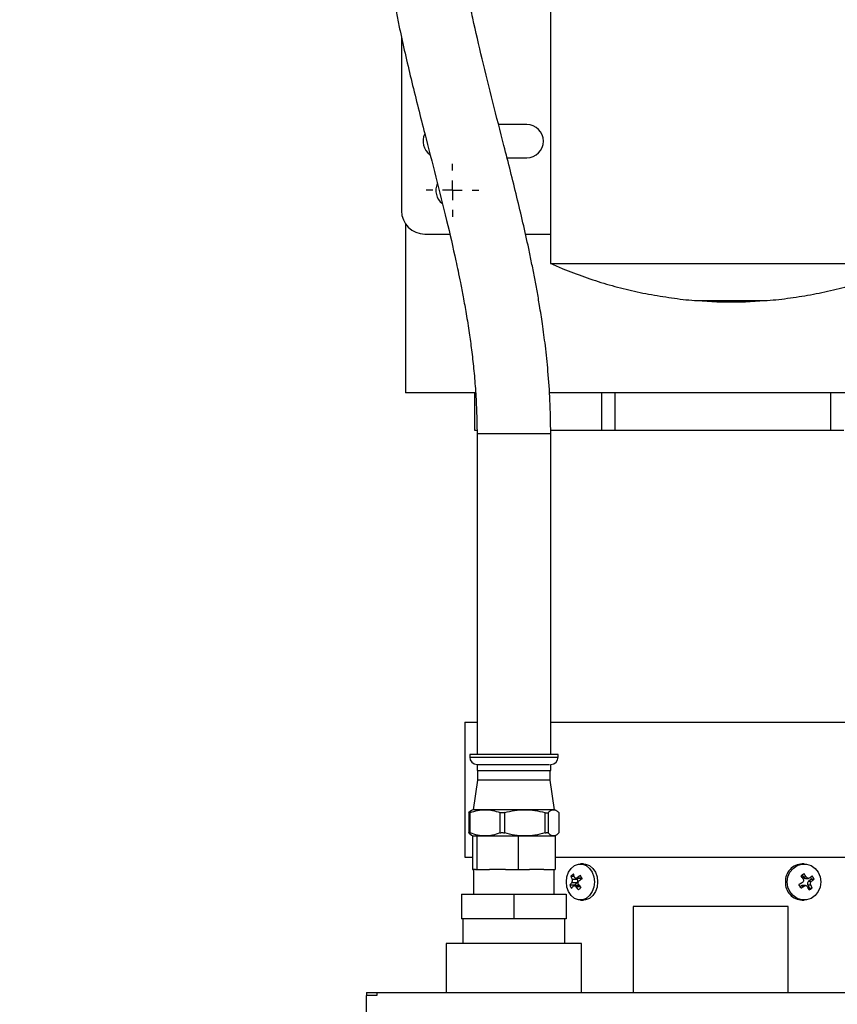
# Model space of a CAD drawing. Header units: inches. Extents: x 3 to 129, y 3 to 99.
# Tile 4 of 35: x 22 to 31, y 68 to 78. Entities that reach past the tile are written whole.
import ezdxf

# ---------------------------------------------------------------- set-up
doc = ezdxf.new("R2010")
doc.units = ezdxf.units.IN
doc.header["$LTSCALE"] = 12
doc.header["$MEASUREMENT"] = 0
doc.linetypes.add('CENTERX2', pattern=[0.8, 0.5, -0.1, 0.1, -0.1])
doc.layers.add('CENTER', color=40, linetype='CENTERX2')
doc.layers.add('DIMENSIONS', color=140, linetype='Continuous', lineweight=25)
doc.styles.add('SLDTEXTSTYLE0', font='TXT', dxfattribs={"width": 0.7})
doc.dimstyles.new('SLDDIMSTYLE1', dxfattribs={"dimtxt": 1.019531, "dimasz": 1.56, "dimexe": 0, "dimexo": 0.0625, "dimgap": 0.254883, "dimtad": 0, "dimtih": 1, "dimtoh": 1, "dimrnd": 1e-09, "dimzin": 12, "dimdsep": 46, "dimtxsty": 'SLDTEXTSTYLE0', "dimsah": 1, "dimcen": 0.09, "dimadec": 0, "dimazin": 3, "dimtfac": 1, "dimtofl": 0, "dimtmove": 0, "dimatfit": 3, "dimfxl": 0, "dimfrac": 2, "dimtolj": 1, "dimtzin": 12, "dimarcsym": 0})

# ---------------------------------------------------------------- blocks, each defined once
blk = doc.blocks.new('_D_2')
at = {"layer": 'DIMENSIONS'}
for p, q in [((25.854, 86.248), (16.716, 86.248)), ((18.216, 86.248), (18.216, 73.319)), ((16.277, 71.471), (15.935, 71.471)), ((15.935, 71.471), (15.935, 69.85)), ((20.155, 71.471), (20.497, 71.471)), ((20.497, 71.471), (20.497, 69.85)), ((15.935, 69.85), (16.277, 69.85)), ((20.497, 69.85), (20.155, 69.85)), ((18.216, 57.913), (18.216, 69.622)), ((25.292, 57.913), (16.716, 57.913))]:
    blk.add_line(p, q, dxfattribs=at)
for points in [[(18.216, 86.248), (17.976, 84.688), (18.456, 84.688)], [(18.216, 57.913), (18.456, 59.473), (17.976, 59.473)]]:
    blk.add_solid(points, dxfattribs=at)
at = {"layer": 'DIMENSIONS', "char_height": 1, "attachment_point": 1, "style": 'SLDTEXTSTYLE0'}
for s, insert in [('28.34', (16.277, 72.988)), ('719.7', (16.277, 71.139))]:
    blk.add_mtext(s, dxfattribs=dict(at, insert=insert))
blk = doc.blocks.new('SW_CENTERMARKSYMBOL_7')
at = {"layer": 'CENTER', "color": 0}
for p, q in [((0, 0.2), (0, 0.269)), ((-0.2, 0), (-0.269, 0)), ((0, 0), (-0.1, 0)), ((0, 0), (0, 0.1)), ((0, 0), (0, -0.1)), ((0, 0), (0.1, 0)), ((0.2, 0), (0.269, 0)), ((0, -0.2), (0, -0.269))]:
    blk.add_line(p, q, dxfattribs=at)

msp = doc.modelspace()

# ---------------------------------------------------------------- linework, layer by layer
for p, q in [((27.764, 81.31), (27.764, 75.951)), ((26.249, 78.251), (26.249, 76.485)), ((27.523, 77.363), (27.236, 77.363)), ((27.322, 77.024), (27.523, 77.024)), ((26.289, 76.354), (26.289, 74.635)), ((26.485, 76.249), (26.74, 76.249)), ((27.509, 76.249), (27.764, 76.249)), ((27.764, 75.951), (29.599, 75.951)), ((29.599, 75.951), (31.434, 75.951)), ((29.256, 75.573), (29.454, 75.56)), ((29.256, 75.573), (29.943, 75.573)), ((29.454, 75.56), (29.745, 75.56)), ((29.745, 75.56), (29.943, 75.573)), ((27, 74.635), (26.289, 74.635)), ((26.991, 74.635), (26.991, 74.255)), ((31.719, 74.635), (27.75, 74.635)), ((28.287, 74.255), (28.287, 74.635)), ((28.421, 74.255), (28.421, 74.635)), ((30.613, 74.255), (30.613, 74.635)), ((26.991, 74.255), (27.016, 74.255)), ((27.017, 74.221), (27.017, 70.957)), ((27.017, 74.221), (27.767, 74.221)), ((27.766, 74.255), (28.287, 74.255)), ((27.767, 70.957), (27.767, 74.221)), ((28.287, 74.255), (28.421, 74.255)), ((28.421, 74.255), (30.613, 74.255)), ((30.613, 74.255), (30.747, 74.255)), ((26.892, 71.287), (26.892, 69.912)), ((26.892, 71.287), (27.017, 71.287)), ((27.767, 71.287), (32.142, 71.287)), ((26.942, 70.957), (26.942, 70.932)), ((27.842, 70.957), (26.942, 70.957)), ((26.942, 70.932), (27.842, 70.932)), ((27.842, 70.932), (27.842, 70.957)), ((27.017, 70.857), (27.017, 70.794)), ((27.017, 70.794), (27.767, 70.794)), ((27.023, 70.794), (27.023, 70.698)), ((27.761, 70.698), (27.761, 70.794)), ((27.767, 70.794), (27.767, 70.857)), ((27.023, 70.698), (26.979, 70.396)), ((27.749, 70.698), (27.023, 70.698)), ((27.761, 70.698), (27.749, 70.698)), ((27.805, 70.396), (27.761, 70.698)), ((26.961, 70.388), (26.935, 70.367)), ((26.975, 70.396), (26.961, 70.388)), ((27.099, 70.396), (26.975, 70.396)), ((27.502, 70.396), (27.099, 70.396)), ((27.795, 70.396), (27.502, 70.396)), ((27.809, 70.396), (27.795, 70.396)), ((27.823, 70.388), (27.809, 70.396)), ((26.933, 70.365), (26.933, 70.162)), ((26.948, 70.16), (26.948, 70.367)), ((27.25, 70.367), (27.25, 70.16)), ((27.298, 70.16), (27.298, 70.367)), ((27.707, 70.367), (27.707, 70.16)), ((27.742, 70.16), (27.742, 70.367)), ((27.849, 70.367), (27.849, 70.16)), ((27.849, 70.367), (27.85, 70.365)), ((27.851, 70.162), (27.851, 70.365)), ((26.935, 70.16), (26.961, 70.138)), ((26.961, 70.138), (26.975, 70.13)), ((26.972, 70.13), (26.972, 69.787)), ((26.972, 70.13), (26.975, 70.13)), ((26.975, 70.13), (27.004, 70.13)), ((27.004, 70.13), (27.015, 70.13)), ((27.015, 70.13), (27.015, 69.787)), ((27.015, 70.13), (27.118, 70.13)), ((27.118, 70.13), (27.332, 70.13)), ((27.332, 70.13), (27.434, 70.13)), ((27.434, 70.13), (27.434, 69.787)), ((27.434, 70.13), (27.527, 70.13)), ((27.527, 70.13), (27.719, 70.13)), ((27.719, 70.13), (27.811, 70.13)), ((27.809, 70.13), (27.823, 70.138)), ((27.811, 70.13), (27.811, 69.787)), ((27.849, 70.16), (27.85, 70.162)), ((26.892, 69.912), (26.972, 69.912)), ((27.811, 69.912), (32.142, 69.912)), ((26.972, 69.787), (26.982, 69.787)), ((26.982, 69.787), (26.982, 69.537)), ((27.002, 69.787), (26.982, 69.787)), ((27.002, 69.787), (27.015, 69.787)), ((27.015, 69.787), (27.143, 69.787)), ((27.306, 69.787), (27.143, 69.787)), ((27.306, 69.787), (27.434, 69.787)), ((27.434, 69.787), (27.549, 69.787)), ((27.696, 69.787), (27.549, 69.787)), ((27.696, 69.787), (27.811, 69.787)), ((27.802, 69.537), (27.802, 69.787)), ((28.101, 69.845), (28.068, 69.845)), ((30.342, 69.845), (30.323, 69.845)), ((27.972, 69.72), (28.005, 69.72)), ((28.037, 69.687), (27.983, 69.687)), ((28.023, 69.699), (28.078, 69.699)), ((28.037, 69.687), (28.03, 69.699)), ((28.035, 69.704), (28.081, 69.704)), ((30.323, 69.732), (30.335, 69.71)), ((30.366, 69.71), (30.335, 69.71)), ((30.355, 69.698), (30.387, 69.698)), ((30.419, 69.689), (30.387, 69.668)), ((30.407, 69.709), (30.419, 69.689)), ((30.419, 69.689), (30.445, 69.689)), ((28.007, 69.629), (27.96, 69.629)), ((28.032, 69.652), (27.978, 69.652)), ((28.061, 69.624), (28.006, 69.624)), ((28.007, 69.629), (28.032, 69.652)), ((28.009, 69.624), (28.007, 69.629)), ((28.066, 69.613), (28.023, 69.613)), ((30.315, 69.621), (30.303, 69.613)), ((30.315, 69.621), (30.346, 69.621)), ((30.358, 69.625), (30.327, 69.625)), ((30.379, 69.633), (30.41, 69.633)), ((30.379, 69.633), (30.398, 69.599)), ((30.387, 69.668), (30.418, 69.668)), ((30.398, 69.599), (30.387, 69.592)), ((30.398, 69.599), (30.425, 69.599)), ((26.859, 69.537), (26.859, 69.287)), ((26.859, 69.537), (27.392, 69.537)), ((27.392, 69.537), (27.392, 69.287)), ((27.392, 69.537), (27.924, 69.537)), ((27.924, 69.537), (27.924, 69.287)), ((28.068, 69.478), (28.101, 69.478)), ((28.603, 69.412), (28.603, 68.537)), ((30.181, 69.412), (28.603, 69.412)), ((30.181, 68.537), (30.181, 69.412)), ((30.323, 69.478), (30.342, 69.478)), ((27.392, 69.287), (26.859, 69.287)), ((26.873, 69.287), (26.873, 69.037)), ((27.924, 69.287), (27.392, 69.287)), ((27.911, 69.037), (27.911, 69.287)), ((26.704, 69.037), (26.704, 68.537)), ((27.392, 69.037), (26.704, 69.037)), ((28.079, 69.037), (27.392, 69.037)), ((28.079, 68.537), (28.079, 69.037)), ((25.892, 68.537), (25.997, 68.537)), ((25.892, 68.537), (25.892, 68.508)), ((25.997, 68.508), (25.892, 68.508)), ((25.892, 68.327), (25.892, 68.508)), ((25.997, 68.537), (36.037, 68.537)), ((25.997, 68.537), (25.997, 68.508))]:
    msp.add_line(p, q)
at = {"flags": 128}
for points in [[(27.925, 69.662), (27.931, 69.713), (27.948, 69.761), (27.974, 69.8), (28.008, 69.828), (28.047, 69.843), (28.088, 69.843), (28.127, 69.828), (28.161, 69.8), (28.187, 69.761), (28.204, 69.713), (28.21, 69.662), (28.204, 69.61), (28.187, 69.563), (28.161, 69.523), (28.127, 69.495), (28.088, 69.48), (28.047, 69.48), (28.008, 69.495), (27.974, 69.523), (27.948, 69.563), (27.931, 69.61), (27.925, 69.662)], [(28.101, 69.845), (28.121, 69.843), (28.16, 69.828), (28.194, 69.8), (28.221, 69.761), (28.238, 69.713), (28.243, 69.662), (28.238, 69.61), (28.221, 69.563), (28.194, 69.523), (28.16, 69.495), (28.121, 69.48), (28.101, 69.478)], [(30.171, 69.662), (30.178, 69.713), (30.198, 69.761), (30.23, 69.8), (30.271, 69.828), (30.318, 69.843), (30.367, 69.843), (30.413, 69.828), (30.454, 69.8), (30.486, 69.761), (30.506, 69.713), (30.513, 69.662), (30.506, 69.61), (30.486, 69.563), (30.454, 69.523), (30.413, 69.495), (30.367, 69.48), (30.318, 69.48), (30.271, 69.495), (30.23, 69.523), (30.198, 69.563), (30.178, 69.61), (30.171, 69.662)]]:
    msp.add_lwpolyline(points, dxfattribs=at)
for centre, radius, start, end in [((27.523, 77.194), 0.169, 270, 90), ((26.637, 77.194), 0.169, 154.2102, 234.2845), ((26.767, 76.694), 0.169, 155.7331, 232.961), ((26.485, 76.485), 0.236, 180, 270), ((27.017, 70.932), 0.075, 180, 270), ((27.767, 70.932), 0.075, 270, 0), ((30.329, 69.668), 0.177, 91.8571, 182.0777), ((28.24, 69.45), 0.38, 129.6226, 134.7975), ((28.011, 69.673), 0.0296, 315.8941, 28.7848), ((28.38, 69.249), 0.571, 123.1535, 127.1683), ((28.398, 69.216), 0.571, 123.1535, 127.1683), ((28.078, 69.715), 0.0154, 270.0778, 287.7713), ((29.701, 69.28), 0.754, 32.9289, 36.0828), ((30.356, 69.721), 0.023, 208.4597, 269.3295), ((29.733, 69.3), 0.754, 32.9289, 36.0828), ((29.847, 69.373), 0.676, 27.8334, 31.1642), ((28.145, 69.502), 0.224, 138.1115, 145.6056), ((28.163, 69.47), 0.224, 138.1115, 145.6056), ((28.316, 69.311), 0.38, 129.6226, 134.7975), ((30.329, 69.655), 0.177, 177.9223, 268.1429), ((29.712, 69.285), 0.676, 27.8334, 31.1642), ((30.327, 69.603), 0.0222, 90.1205, 123.1967), ((30.401, 69.646), 0.026, 124.4134, 209.7857), ((29.88, 69.371), 0.553, 22.0039, 25.8843), ((29.912, 69.392), 0.553, 22.0039, 25.8843)]:
    msp.add_arc(centre, radius, start, end)
for points, knots in [([(26.009, 80.199), (26.011, 80.086), (26.014, 79.874), (26.035, 79.576), (26.063, 79.317), (26.092, 79.095), (26.121, 78.909), (26.149, 78.749), (26.175, 78.604), (26.204, 78.461), (26.26, 78.189), (26.353, 77.791), (26.478, 77.297), (26.599, 76.83), (26.706, 76.4), (26.78, 76.081), (26.825, 75.869), (26.85, 75.747), (26.878, 75.602), (26.908, 75.432), (26.937, 75.252), (26.962, 75.067), (26.984, 74.878), (27.001, 74.674), (27.014, 74.453), (27.016, 74.3), (27.017, 74.221)], [0, 0, 0, 0, 0.054383, 0.102597, 0.144899, 0.181424, 0.212241, 0.237195, 0.260926, 0.284974, 0.309339, 0.398493, 0.488398, 0.564821, 0.640677, 0.710688, 0.72808, 0.748158, 0.772478, 0.80096, 0.833518, 0.861907, 0.892734, 0.925993, 0.961717, 1, 1, 1, 1]), ([(27.767, 74.221), (27.765, 74.334), (27.762, 74.545), (27.741, 74.843), (27.714, 75.103), (27.684, 75.325), (27.655, 75.511), (27.628, 75.67), (27.601, 75.815), (27.572, 75.959), (27.516, 76.23), (27.423, 76.628), (27.298, 77.123), (27.177, 77.59), (27.07, 78.02), (26.996, 78.339), (26.951, 78.551), (26.926, 78.673), (26.898, 78.817), (26.868, 78.988), (26.84, 79.167), (26.814, 79.353), (26.793, 79.541), (26.775, 79.746), (26.762, 79.967), (26.76, 80.119), (26.759, 80.199)], [0, 0, 0, 0, 0.054383, 0.102597, 0.144899, 0.181424, 0.212241, 0.237195, 0.260926, 0.284974, 0.309339, 0.398493, 0.488398, 0.564821, 0.640677, 0.710688, 0.72808, 0.748158, 0.772478, 0.80096, 0.833518, 0.861907, 0.892734, 0.925993, 0.961717, 1, 1, 1, 1]), ([(27.768, 75.951), (27.809, 75.932), (27.92, 75.882), (28.109, 75.812), (28.332, 75.739), (28.56, 75.679), (28.79, 75.631), (29.024, 75.596), (29.18, 75.576), (29.259, 75.573), (29.259, 75.573)], [0, 0, 0, 0, 0.086121, 0.23787, 0.389829, 0.541982, 0.694312, 0.846811, 0.99947, 1, 1, 1, 1]), ([(29.943, 75.573), (29.951, 75.574), (30.038, 75.578), (30.203, 75.599), (30.437, 75.636), (30.669, 75.687), (30.899, 75.749), (31.125, 75.824), (31.303, 75.892), (31.404, 75.938), (31.432, 75.952)], [0, 0, 0, 0, 0.015743, 0.169149, 0.322713, 0.476442, 0.630346, 0.784439, 0.938738, 1, 1, 1, 1]), ([(27.018, 70.857), (27.019, 70.857), (27.019, 70.857), (27.036, 70.857), (27.066, 70.857), (27.11, 70.857), (27.164, 70.857), (27.227, 70.857), (27.296, 70.857), (27.37, 70.857), (27.443, 70.857), (27.515, 70.857), (27.583, 70.857), (27.643, 70.857), (27.693, 70.857), (27.732, 70.857), (27.747, 70.857), (27.755, 70.857)], [0, 0, 0, 0, 0.047476, 0.115513, 0.183551, 0.251588, 0.319626, 0.387663, 0.455701, 0.523738, 0.591775, 0.659813, 0.72785, 0.795888, 0.863925, 0.931963, 1, 1, 1, 1]), ([(26.948, 70.367), (26.973, 70.376), (26.998, 70.383), (27.048, 70.394), (27.073, 70.396), (27.099, 70.396)], [0, 0, 0, 0, 0.5, 0.5, 1, 1, 1, 1]), ([(27.099, 70.396), (27.124, 70.396), (27.15, 70.394), (27.2, 70.383), (27.225, 70.376), (27.25, 70.367)], [0, 0, 0, 0, 0.5, 0.5, 1, 1, 1, 1]), ([(27.298, 70.367), (27.331, 70.376), (27.365, 70.383), (27.433, 70.394), (27.468, 70.396), (27.502, 70.396)], [0, 0, 0, 0, 0.5, 0.5, 1, 1, 1, 1]), ([(27.502, 70.396), (27.537, 70.396), (27.571, 70.394), (27.639, 70.383), (27.673, 70.376), (27.707, 70.367)], [0, 0, 0, 0, 0.5, 0.5, 1, 1, 1, 1]), ([(27.742, 70.367), (27.751, 70.376), (27.759, 70.383), (27.777, 70.394), (27.786, 70.396), (27.795, 70.396)], [0, 0, 0, 0, 0.5, 0.5, 1, 1, 1, 1]), ([(27.795, 70.396), (27.804, 70.396), (27.813, 70.394), (27.831, 70.383), (27.84, 70.376), (27.849, 70.367)], [0, 0, 0, 0, 0.5, 0.5, 1, 1, 1, 1]), ([(26.948, 70.367), (26.945, 70.366), (26.938, 70.364), (26.934, 70.363), (26.934, 70.364), (26.934, 70.365)], [0, 0, 0, 0, 0.387402, 0.775452, 1, 1, 1, 1]), ([(27.298, 70.367), (27.294, 70.366), (27.29, 70.365), (27.281, 70.364), (27.276, 70.364), (27.268, 70.364), (27.264, 70.364), (27.256, 70.365), (27.253, 70.366), (27.25, 70.367)], [0, 0, 0, 0, 0.25, 0.25, 0.5, 0.5, 0.75, 0.75, 1, 1, 1, 1]), ([(27.707, 70.367), (27.711, 70.366), (27.715, 70.365), (27.722, 70.364), (27.726, 70.364), (27.732, 70.364), (27.735, 70.364), (27.739, 70.365), (27.741, 70.366), (27.742, 70.367)], [0, 0, 0, 0, 0.25, 0.25, 0.5, 0.5, 0.75, 0.75, 1, 1, 1, 1]), ([(26.934, 70.162), (26.933, 70.162), (26.933, 70.163), (26.936, 70.163), (26.942, 70.162), (26.947, 70.16), (26.948, 70.16)], [0, 0, 0, 0, 0.061155, 0.449193, 0.825868, 1, 1, 1, 1]), ([(27.099, 70.13), (27.073, 70.13), (27.048, 70.133), (26.998, 70.143), (26.973, 70.151), (26.948, 70.16)], [0, 0, 0, 0, 0.5, 0.5, 1, 1, 1, 1]), ([(27.25, 70.16), (27.225, 70.151), (27.2, 70.143), (27.15, 70.133), (27.124, 70.13), (27.099, 70.13)], [0, 0, 0, 0, 0.5, 0.5, 1, 1, 1, 1]), ([(27.25, 70.16), (27.253, 70.161), (27.256, 70.162), (27.264, 70.163), (27.268, 70.163), (27.276, 70.163), (27.281, 70.163), (27.289, 70.162), (27.294, 70.161), (27.298, 70.16)], [0, 0, 0, 0, 0.25, 0.25, 0.5, 0.5, 0.75, 0.75, 1, 1, 1, 1]), ([(27.502, 70.13), (27.468, 70.13), (27.433, 70.133), (27.365, 70.143), (27.331, 70.151), (27.298, 70.16)], [0, 0, 0, 0, 0.5, 0.5, 1, 1, 1, 1]), ([(27.707, 70.16), (27.673, 70.151), (27.639, 70.143), (27.571, 70.133), (27.537, 70.13), (27.502, 70.13)], [0, 0, 0, 0, 0.5, 0.5, 1, 1, 1, 1]), ([(27.707, 70.16), (27.711, 70.161), (27.715, 70.162), (27.722, 70.163), (27.726, 70.163), (27.732, 70.163), (27.735, 70.163), (27.739, 70.162), (27.741, 70.161), (27.742, 70.16)], [0, 0, 0, 0, 0.25, 0.25, 0.5, 0.5, 0.75, 0.75, 1, 1, 1, 1]), ([(27.795, 70.13), (27.786, 70.13), (27.777, 70.133), (27.759, 70.143), (27.751, 70.151), (27.742, 70.16)], [0, 0, 0, 0, 0.5, 0.5, 1, 1, 1, 1]), ([(27.849, 70.16), (27.84, 70.151), (27.831, 70.143), (27.813, 70.133), (27.804, 70.13), (27.795, 70.13)], [0, 0, 0, 0, 0.5, 0.5, 1, 1, 1, 1]), ([(27.983, 69.687), (27.984, 69.684), (27.984, 69.681), (27.985, 69.675), (27.985, 69.671), (27.984, 69.662), (27.981, 69.656), (27.978, 69.652)], [0, 0, 0, 0, 0.25, 0.25, 0.5, 0.5, 1, 1, 1, 1]), ([(28.035, 69.704), (28.033, 69.702), (28.03, 69.701), (28.025, 69.699), (28.022, 69.699), (28.014, 69.701), (28.01, 69.705), (28.008, 69.71)], [0, 0, 0, 0, 0.25, 0.25, 0.5, 0.5, 1, 1, 1, 1]), ([(30.334, 69.69), (30.336, 69.687), (30.337, 69.684), (30.338, 69.677), (30.338, 69.674), (30.336, 69.664), (30.332, 69.659), (30.326, 69.655)], [0, 0, 0, 0, 0.25, 0.25, 0.5, 0.5, 1, 1, 1, 1]), ([(30.398, 69.702), (30.396, 69.7), (30.393, 69.699), (30.387, 69.698), (30.384, 69.698), (30.375, 69.701), (30.37, 69.705), (30.366, 69.71)], [0, 0, 0, 0, 0.25, 0.25, 0.5, 0.5, 1, 1, 1, 1]), ([(27.996, 69.619), (27.998, 69.621), (28, 69.623), (28.004, 69.624), (28.007, 69.624), (28.014, 69.622), (28.019, 69.619), (28.023, 69.613)], [0, 0, 0, 0, 0.25, 0.25, 0.5, 0.5, 1, 1, 1, 1]), ([(28.048, 69.636), (28.047, 69.639), (28.045, 69.642), (28.044, 69.648), (28.043, 69.652), (28.045, 69.661), (28.048, 69.667), (28.053, 69.671)], [0, 0, 0, 0, 0.25, 0.25, 0.5, 0.5, 1, 1, 1, 1]), ([(30.346, 69.621), (30.349, 69.623), (30.352, 69.624), (30.358, 69.625), (30.361, 69.625), (30.37, 69.622), (30.375, 69.618), (30.378, 69.613)], [0, 0, 0, 0, 0.25, 0.25, 0.5, 0.5, 1, 1, 1, 1]), ([(30.41, 69.633), (30.408, 69.636), (30.407, 69.639), (30.407, 69.646), (30.407, 69.649), (30.409, 69.659), (30.413, 69.664), (30.418, 69.668)], [0, 0, 0, 0, 0.25, 0.25, 0.5, 0.5, 1, 1, 1, 1])]:
    msp.add_open_spline(points, degree=3, knots=knots)
for points in [[(26.934, 70.365), (26.934, 70.366), (26.934, 70.366), (26.935, 70.367)], [(27.972, 69.72), (27.975, 69.709), (27.978, 69.698), (27.983, 69.687)], [(28.008, 69.71), (28.004, 69.721), (28, 69.732), (27.998, 69.743)], [(28.086, 69.694), (28.079, 69.705), (28.073, 69.716), (28.068, 69.727)], [(30.343, 69.745), (30.332, 69.738), (30.322, 69.731), (30.311, 69.724)], [(30.398, 69.702), (30.408, 69.709), (30.417, 69.716), (30.426, 69.723)], [(30.418, 69.668), (30.427, 69.675), (30.437, 69.682), (30.445, 69.689)], [(27.96, 69.629), (27.965, 69.618), (27.971, 69.607), (27.978, 69.596)], [(28.023, 69.613), (28.031, 69.602), (28.039, 69.591), (28.048, 69.581)], [(28.048, 69.636), (28.056, 69.625), (28.065, 69.614), (28.074, 69.604)], [(30.326, 69.655), (30.314, 69.648), (30.302, 69.641), (30.29, 69.635)], [(30.31, 69.6), (30.322, 69.607), (30.334, 69.614), (30.346, 69.621)], [(30.393, 69.579), (30.404, 69.585), (30.415, 69.592), (30.425, 69.599)]]:
    msp.add_open_spline(points, degree=3)

# ---------------------------------------------------------------- block references
at = {"layer": 'CENTER'}
msp.add_blockref('SW_CENTERMARKSYMBOL_7', (26.767, 76.694), dxfattribs=at)

# ---------------------------------------------------------------- dimensions: what is measured, and where the dimension line sits
at = {"layer": 'DIMENSIONS'}
dim = msp.add_linear_dim(base=(18.2158, 57.9126), p1=(26.454, 86.248), p2=(25.8919, 57.9126), angle=90, dimstyle='SLDDIMSTYLE1', dxfattribs=at)
dim.commit()
dim.dimension.update_dxf_attribs({"geometry": '_D_2', "text_midpoint": (18.2158, 71.4707), "dimtype": 160})

doc.saveas('drawing.dxf')
